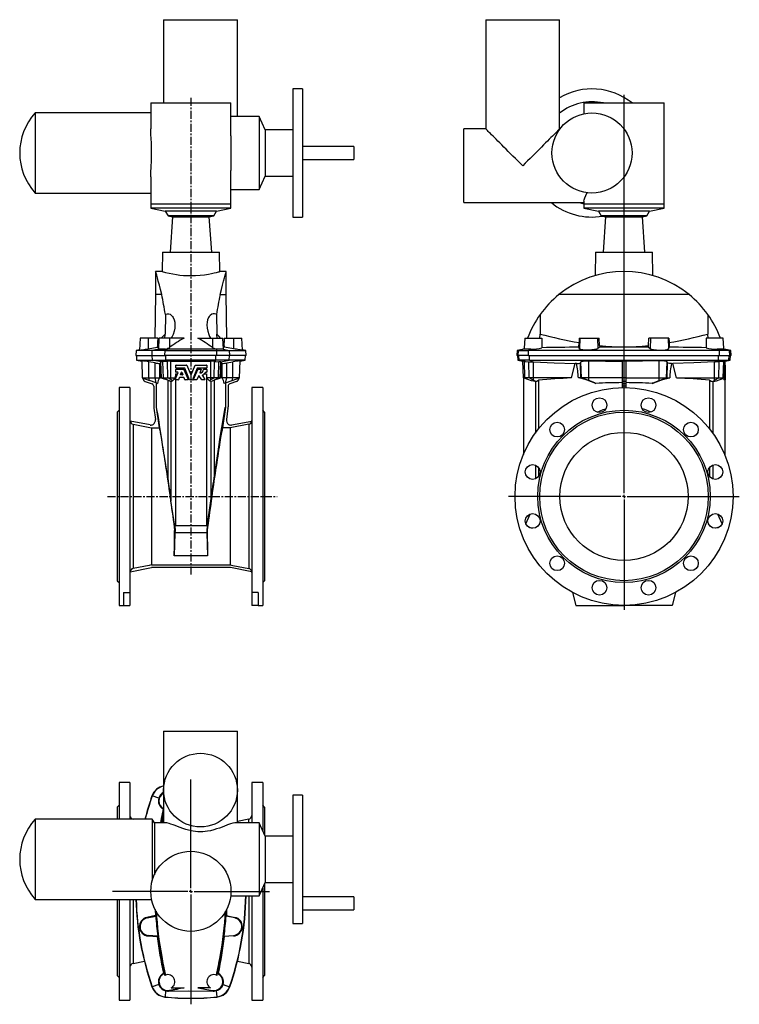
# Model space of a CAD drawing. Extents: x -12.7 to 31.5, y -10.8 to 49.7.
import ezdxf

# ---------------------------------------------------------------- set-up
doc = ezdxf.new("R2010")
doc.units = 0
doc.linetypes.add('CENTERX2', pattern=[0.8, 0.5, -0.1, 0.1, -0.1])
doc.layers.get('0').update_dxf_attribs({"linetype": 'CONTINUOUS'})
doc.layers.add('FORMAT', color=7, linetype='CONTINUOUS')

# ---------------------------------------------------------------- blocks, each defined once
blk = doc.blocks.new('SW_CENTERMARKSYMBOL_0')
at = {"layer": 'FORMAT', "color": 0}
for p, q in [((0, 0.197), (0, 24.669)), ((-0.197, 0), (-7.1, 0)), ((0, 0), (-0.098, 0)), ((0, 0), (0, 0.098)), ((0, 0), (0, -0.098)), ((0, 0), (0.098, 0)), ((0.197, 0), (7.079, 0)), ((0, -0.197), (0, -6.965))]:
    blk.add_line(p, q, dxfattribs=at)
blk = doc.blocks.new('SW_CENTERMARKSYMBOL_1')
at = {"layer": 'FORMAT', "color": 0}
for p, q in [((0, 0.197), (0, 6.878)), ((-0.197, 0), (-4.821, 0)), ((0, 0), (-0.098, 0)), ((0, 0), (0, 0.098)), ((0, 0), (0, -0.098)), ((0, 0), (0.098, 0)), ((0.197, 0), (4.821, 0)), ((0, -0.197), (0, -6.941))]:
    blk.add_line(p, q, dxfattribs=at)

msp = doc.modelspace()

# ---------------------------------------------------------------- linework, layer by layer
at = {"color": 7, "linetype": 'CONTINUOUS'}
for p, q in [((-3.863, 49.698), (-3.863, 44.58)), ((-3.863, 49.698), (0.665, 49.698)), ((0.665, 43.752), (0.665, 49.698)), ((15.92, 49.698), (15.92, 42.986)), ((15.92, 49.698), (20.447, 49.698)), ((20.447, 42.986), (20.447, 49.698)), ((4.661, 45.446), (4.07, 45.446)), ((4.07, 45.446), (4.07, 37.572)), ((4.661, 45.446), (4.661, 37.572)), ((-4.65, 44.58), (-4.65, 42.986)), ((-4.65, 44.58), (0.271, 44.58)), ((0.271, 42.57), (0.271, 44.58)), ((21.943, 44.58), (21.943, 43.92)), ((21.943, 44.58), (26.865, 44.58)), ((26.865, 38.36), (26.865, 44.58)), ((-4.65, 43.97), (-11.751, 43.97)), ((-11.751, 43.97), (-11.751, 39.049)), ((1.998, 43.752), (0.271, 43.752)), ((2.38, 42.929), (1.998, 43.752)), ((1.998, 43.752), (1.998, 39.267)), ((15.92, 42.986), (14.562, 42.986)), ((14.562, 38.458), (14.562, 42.986)), ((20.467, 42.986), (20.447, 42.986)), ((4.07, 42.929), (2.38, 42.929)), ((2.38, 42.929), (2.38, 40.09)), ((7.81, 41.903), (4.661, 41.903)), ((7.81, 41.903), (7.81, 41.116)), ((4.661, 41.116), (7.81, 41.116)), ((-4.65, 40.039), (-4.65, 38.36)), ((0.271, 38.36), (0.271, 40.439)), ((1.998, 39.267), (2.38, 40.09)), ((2.38, 40.09), (4.07, 40.09)), ((-11.751, 39.049), (-4.65, 39.049)), ((0.271, 39.267), (1.998, 39.267)), ((-4.65, 38.36), (-4.65, 38.123)), ((-4.65, 38.123), (-3.761, 37.934)), ((0.271, 38.123), (-4.65, 38.123)), ((-0.618, 37.934), (0.271, 38.123)), ((0.271, 38.123), (0.271, 38.36)), ((14.562, 38.458), (21.943, 38.458)), ((21.943, 38.538), (21.943, 38.36)), ((21.943, 38.36), (21.943, 38.123)), ((21.943, 38.123), (22.833, 37.934)), ((24.404, 38.123), (21.943, 38.123)), ((26.865, 38.123), (24.404, 38.123)), ((25.976, 37.934), (26.865, 38.123)), ((26.865, 38.123), (26.865, 38.36)), ((-3.761, 37.934), (-3.593, 37.643)), ((-0.618, 37.934), (-3.761, 37.934)), ((-3.593, 37.643), (-3.317, 37.584)), ((-0.786, 37.643), (-3.593, 37.643)), ((-3.317, 37.584), (-3.469, 35.407)), ((-3.317, 37.584), (-1.062, 37.584)), ((-1.062, 37.584), (-0.786, 37.643)), ((-0.91, 35.407), (-1.062, 37.584)), ((-0.786, 37.643), (-0.618, 37.934)), ((4.07, 37.572), (4.661, 37.572)), ((22.833, 37.934), (23.001, 37.643)), ((24.404, 37.934), (22.833, 37.934)), ((23.001, 37.643), (23.277, 37.584)), ((24.404, 37.643), (23.001, 37.643)), ((23.277, 37.584), (23.125, 35.407)), ((23.277, 37.584), (25.531, 37.584)), ((25.976, 37.934), (24.404, 37.934)), ((25.807, 37.643), (24.404, 37.643)), ((25.531, 37.584), (25.807, 37.643)), ((25.684, 35.407), (25.531, 37.584)), ((25.807, 37.643), (25.976, 37.934)), ((-3.937, 35.407), (-3.958, 34.226)), ((-3.937, 35.407), (-0.442, 35.407)), ((-0.421, 34.226), (-0.442, 35.407)), ((22.656, 35.407), (22.631, 33.974)), ((22.656, 35.407), (26.152, 35.407)), ((26.177, 33.973), (26.152, 35.407)), ((-3.955, 34.226), (-4.356, 34.226)), ((-4.356, 34.226), (-4.356, 32.808)), ((-0.023, 34.226), (-0.422, 34.226)), ((-0.023, 32.808), (-0.023, 34.226)), ((-4.356, 32.808), (-4.403, 30.131)), ((-3.984, 32.808), (-4.356, 32.808)), ((-0.395, 32.808), (-0.023, 32.808)), ((0.023, 30.131), (-0.023, 32.808)), ((28.399, 32.808), (20.409, 32.808)), ((-3.758, 31.589), (-3.777, 30.379)), ((-0.622, 31.589), (-0.602, 30.379)), ((19.259, 31.589), (19.251, 30.379)), ((29.549, 31.589), (29.557, 30.379)), ((-5.313, 30.131), (-5.351, 29.397)), ((-4.806, 30.131), (-5.313, 30.131)), ((-4.228, 30.131), (-4.806, 30.131)), ((-4.228, 30.131), (-4.231, 29.859)), ((-4.231, 29.859), (-4.161, 29.95)), ((-4.151, 30.131), (-4.186, 29.464)), ((-3.512, 30.131), (-4.151, 30.131)), ((-2.611, 30.131), (-3.512, 30.131)), ((-1.769, 30.131), (-0.867, 30.131)), ((-0.867, 30.131), (-0.228, 30.131)), ((-0.193, 29.464), (-0.228, 30.131)), ((-0.148, 29.859), (-0.219, 29.95)), ((-0.151, 30.131), (-0.148, 29.859)), ((-0.151, 30.131), (0.427, 30.131)), ((0.427, 30.131), (0.933, 30.131)), ((0.972, 29.397), (0.933, 30.131)), ((18.309, 30.131), (18.276, 29.508)), ((18.309, 30.131), (19.352, 30.131)), ((19.352, 30.131), (19.361, 29.544)), ((21.628, 29.573), (21.641, 29.859)), ((21.656, 30.131), (21.641, 29.859)), ((21.656, 30.131), (21.696, 30.131)), ((21.696, 30.131), (22.771, 30.131)), ((22.771, 30.131), (22.884, 30.131)), ((22.906, 29.678), (22.884, 30.131)), ((22.906, 29.678), (22.91, 29.582)), ((25.898, 29.582), (25.902, 29.678)), ((25.902, 29.678), (25.924, 30.131)), ((26.037, 30.131), (25.924, 30.131)), ((27.112, 30.131), (26.037, 30.131)), ((27.153, 30.131), (27.112, 30.131)), ((27.153, 30.131), (27.167, 29.859)), ((27.167, 29.859), (27.18, 29.573)), ((29.457, 30.131), (29.447, 29.544)), ((30.499, 30.131), (29.457, 30.131)), ((30.532, 29.508), (30.499, 30.131)), ((-5.559, 29.383), (-5.575, 29.068)), ((-5.575, 29.068), (-4.578, 29.068)), ((-5.35, 29.42), (-5.559, 29.383)), ((-4.563, 29.383), (-5.559, 29.383)), ((-5.537, 29.068), (-5.522, 28.77)), ((-4.809, 29.477), (-4.251, 29.573)), ((-4.578, 29.068), (-3.782, 29.068)), ((-3.78, 29.383), (-4.563, 29.383)), ((-4.251, 29.573), (-4.181, 29.567)), ((-0.597, 29.068), (-3.782, 29.068)), ((-3.78, 29.383), (-0.599, 29.383)), ((-3.743, 29.448), (-3.621, 29.447)), ((-3.621, 29.447), (-3.617, 29.508)), ((-3.621, 29.447), (-3.617, 29.445)), ((-3.617, 29.508), (-3.617, 29.445)), ((-0.762, 29.508), (-0.762, 29.445)), ((-0.759, 29.447), (-0.762, 29.508)), ((-0.759, 29.447), (-0.762, 29.445)), ((-0.636, 29.448), (-0.759, 29.447)), ((-0.599, 29.383), (0.183, 29.383)), ((0.199, 29.068), (-0.597, 29.068)), ((-0.128, 29.573), (-0.199, 29.567)), ((0.429, 29.477), (-0.128, 29.573)), ((0.183, 29.383), (1.18, 29.383)), ((1.196, 29.068), (0.199, 29.068)), ((1.18, 29.383), (0.97, 29.42)), ((1.142, 28.77), (1.158, 29.068)), ((1.196, 29.068), (1.18, 29.383)), ((17.846, 29.383), (17.829, 29.068)), ((17.91, 29.068), (17.829, 29.068)), ((18.262, 29.457), (17.846, 29.383)), ((17.846, 29.383), (17.926, 29.383)), ((17.869, 29.068), (17.884, 28.77)), ((18.538, 29.068), (17.91, 29.068)), ((17.926, 29.383), (18.543, 29.383)), ((18.273, 29.447), (18.26, 29.445)), ((18.273, 29.447), (18.276, 29.508)), ((18.289, 29.448), (18.273, 29.447)), ((18.538, 29.068), (30.271, 29.068)), ((30.265, 29.383), (18.543, 29.383)), ((21.662, 29.477), (21.628, 29.573)), ((22.91, 29.582), (22.804, 29.488)), ((25.898, 29.582), (26.004, 29.488)), ((27.146, 29.477), (27.18, 29.573)), ((30.882, 29.383), (30.265, 29.383)), ((30.271, 29.068), (30.898, 29.068)), ((30.519, 29.448), (30.535, 29.447)), ((30.535, 29.447), (30.532, 29.508)), ((30.535, 29.447), (30.548, 29.445)), ((30.962, 29.383), (30.546, 29.457)), ((30.882, 29.383), (30.962, 29.383)), ((30.979, 29.068), (30.898, 29.068)), ((30.924, 28.77), (30.94, 29.068)), ((30.979, 29.068), (30.962, 29.383)), ((-5.522, 28.77), (-5.209, 28.715)), ((-5.522, 28.77), (-4.545, 28.77)), ((-5.21, 28.739), (-5.173, 27.69)), ((-4.393, 28.609), (-4.771, 28.674)), ((-4.545, 28.77), (-3.724, 28.77)), ((-4.102, 28.566), (-4.09, 28.566)), ((-4.053, 27.69), (-4.09, 28.566)), ((-4.021, 28.673), (-4.026, 28.67)), ((-3.687, 28.703), (-3.904, 28.68)), ((-0.655, 28.77), (-3.724, 28.77)), ((-3.634, 28.712), (-3.687, 28.703)), ((-3.109, 28.3), (-3.109, 28.47)), ((-3.1, 28.479), (-2.454, 28.479)), ((-2.445, 28.474), (-2.198, 27.878)), ((-2.181, 27.878), (-1.934, 28.474)), ((-1.925, 28.479), (-1.229, 28.479)), ((-1.219, 28.47), (-1.219, 28.3)), ((-0.746, 28.712), (-0.692, 28.703)), ((-0.692, 28.703), (-0.476, 28.68)), ((0.166, 28.77), (-0.655, 28.77)), ((-0.358, 28.673), (-0.353, 28.67)), ((-0.326, 27.69), (-0.29, 28.566)), ((-0.277, 28.566), (-0.29, 28.566)), ((0.014, 28.609), (0.391, 28.674)), ((1.142, 28.77), (0.166, 28.77)), ((0.794, 27.69), (0.83, 28.739)), ((0.83, 28.715), (1.142, 28.77)), ((17.884, 28.77), (18.196, 28.715)), ((17.884, 28.77), (17.959, 28.77)), ((18.606, 28.77), (17.959, 28.77)), ((18.232, 27.69), (18.196, 28.724)), ((18.285, 28.712), (18.339, 28.703)), ((18.339, 28.703), (18.556, 28.68)), ((18.606, 28.77), (30.202, 28.77)), ((18.788, 28.673), (18.842, 28.67)), ((21.176, 27.69), (21.408, 28.566)), ((21.493, 28.566), (21.408, 28.566)), ((21.731, 28.609), (21.762, 28.674)), ((22.252, 28.739), (24.286, 28.705)), ((24.286, 28.71), (24.286, 27.692)), ((26.556, 28.739), (24.522, 28.705)), ((24.522, 28.71), (24.522, 27.692)), ((27.077, 28.609), (27.046, 28.674)), ((27.316, 28.566), (27.4, 28.566)), ((27.632, 27.69), (27.4, 28.566)), ((30.021, 28.673), (29.966, 28.67)), ((30.202, 28.77), (30.849, 28.77)), ((30.47, 28.703), (30.252, 28.68)), ((30.524, 28.712), (30.47, 28.703)), ((30.576, 27.69), (30.613, 28.724)), ((30.644, 28.479), (30.604, 28.479)), ((30.613, 28.715), (30.924, 28.77)), ((30.644, 28.47), (30.644, 28.479)), ((30.644, 28.3), (30.644, 28.47)), ((30.924, 28.77), (30.849, 28.77)), ((-3.159, 27.585), (-2.98, 28.019)), ((-3.144, 27.941), (-3.148, 27.69)), ((-3.144, 27.941), (-3.012, 27.941)), ((-3.144, 27.941), (-3.144, 27.621)), ((-3.109, 28.041), (-3.109, 28.211)), ((-2.58, 28.29), (-3.1, 28.29)), ((-3.1, 28.221), (-2.627, 28.221)), ((-2.989, 28.032), (-3.1, 28.032)), ((-2.828, 27.892), (-2.767, 28.039)), ((-2.698, 27.879), (-2.819, 27.879)), ((-2.808, 27.941), (-2.709, 27.941)), ((-2.75, 28.039), (-2.689, 27.892)), ((-2.618, 28.215), (-2.357, 27.585)), ((-2.279, 27.578), (-2.571, 28.285)), ((-2.505, 27.941), (-2.429, 27.941)), ((-2.225, 27.941), (-2.155, 27.941)), ((-1.808, 28.285), (-2.1, 27.578)), ((-2.022, 27.585), (-1.761, 28.215)), ((-1.95, 27.941), (-1.875, 27.941)), ((-1.712, 27.841), (-1.82, 27.578)), ((-1.229, 28.29), (-1.799, 28.29)), ((-1.753, 28.221), (-1.568, 28.221)), ((-1.526, 27.577), (-1.695, 27.842)), ((-1.56, 28.208), (-1.642, 28.008)), ((-1.487, 27.839), (-1.326, 27.587)), ((-1.408, 28.221), (-1.229, 28.221)), ((-1.353, 27.941), (-1.235, 27.941)), ((-1.229, 28.032), (-1.283, 28.032)), ((-1.235, 27.941), (-1.232, 27.69)), ((-1.235, 27.941), (-1.235, 18.604)), ((-1.219, 28.211), (-1.219, 28.041)), ((18.223, 27.941), (18.223, 22.974)), ((30.585, 27.941), (30.585, 27.621)), ((30.644, 28.032), (30.588, 28.032)), ((30.644, 28.221), (30.595, 28.221)), ((30.644, 28.29), (30.597, 28.29)), ((30.644, 28.29), (30.644, 28.3)), ((30.644, 28.285), (30.644, 28.29)), ((30.644, 28.221), (30.644, 28.285)), ((30.644, 28.211), (30.644, 28.221)), ((30.644, 28.041), (30.644, 28.211)), ((30.644, 28.032), (30.644, 28.041)), ((30.644, 28.019), (30.644, 28.032)), ((30.644, 27.585), (30.644, 28.019)), ((-5.173, 27.69), (-4.729, 27.529)), ((-5.173, 27.69), (-4.768, 27.69)), ((-4.99, 27.478), (-4.577, 27.327)), ((-4.768, 27.69), (-4.39, 27.69)), ((-4.317, 27.382), (-4.729, 27.529)), ((-4.39, 27.69), (-4.118, 27.69)), ((-4.317, 27.382), (-4.24, 27.355)), ((-4.315, 27.382), (-4.315, 25.886)), ((-4.053, 27.69), (-3.992, 27.69)), ((-3.992, 27.69), (-3.879, 27.69)), ((-3.879, 27.69), (-3.608, 27.69)), ((-3.612, 27.549), (-3.612, 21.529)), ((-3.608, 27.69), (-3.42, 27.69)), ((-3.405, 27.476), (-3.607, 27.55)), ((-3.42, 27.69), (-3.148, 27.69)), ((-3.327, 27.511), (-3.42, 27.593)), ((-3.413, 27.479), (-3.405, 27.476)), ((-3.405, 27.476), (-3.327, 27.511)), ((-3.327, 27.511), (-3.148, 27.69)), ((-2.967, 27.572), (-3.151, 27.572)), ((-3.144, 27.572), (-3.144, 18.604)), ((-2.908, 27.699), (-2.958, 27.578)), ((-2.618, 27.705), (-2.899, 27.705)), ((-2.559, 27.578), (-2.609, 27.699)), ((-2.366, 27.572), (-2.55, 27.572)), ((-2.109, 27.572), (-2.27, 27.572)), ((-1.829, 27.572), (-2.013, 27.572)), ((-1.334, 27.572), (-1.518, 27.572)), ((-0.96, 27.69), (-1.232, 27.69)), ((-1.053, 27.511), (-1.232, 27.69)), ((-1.053, 27.511), (-0.96, 27.593)), ((-0.974, 27.476), (-1.053, 27.511)), ((-0.974, 27.476), (-0.772, 27.55)), ((-0.966, 27.479), (-0.974, 27.476)), ((-0.771, 27.69), (-0.96, 27.69)), ((-0.5, 27.69), (-0.771, 27.69)), ((-0.767, 27.549), (-0.767, 21.529)), ((-0.387, 27.69), (-0.5, 27.69)), ((-0.326, 27.69), (-0.387, 27.69)), ((0.011, 27.69), (-0.262, 27.69)), ((-0.063, 27.382), (-0.139, 27.355)), ((-0.064, 27.382), (-0.064, 25.886)), ((-0.063, 27.382), (0.35, 27.529)), ((0.388, 27.69), (0.011, 27.69)), ((0.611, 27.478), (0.197, 27.327)), ((0.35, 27.529), (0.794, 27.69)), ((0.794, 27.69), (0.388, 27.69)), ((18.31, 27.69), (18.232, 27.69)), ((18.499, 27.593), (18.232, 27.69)), ((18.581, 27.69), (18.31, 27.69)), ((18.723, 27.511), (18.499, 27.593)), ((18.843, 27.69), (18.581, 27.69)), ((18.94, 27.476), (18.723, 27.511)), ((21.176, 27.69), (18.843, 27.69)), ((18.94, 27.476), (18.853, 27.55)), ((18.961, 27.479), (18.94, 27.476)), ((19.153, 27.549), (19.153, 24.556)), ((21.763, 27.69), (21.6, 27.69)), ((21.796, 27.69), (21.763, 27.69)), ((22.251, 27.69), (21.796, 27.69)), ((22.606, 27.382), (22.239, 27.529)), ((24.286, 27.69), (22.251, 27.69)), ((22.606, 27.382), (22.673, 27.355)), ((24.286, 27.692), (24.286, 27.478)), ((24.286, 27.478), (24.286, 27.327)), ((24.286, 27.327), (24.286, 27.179)), ((24.522, 27.692), (24.522, 27.478)), ((24.522, 27.69), (26.557, 27.69)), ((24.522, 27.478), (24.522, 27.327)), ((24.522, 27.327), (24.522, 27.179)), ((26.202, 27.382), (26.136, 27.355)), ((26.202, 27.382), (26.569, 27.529)), ((26.557, 27.69), (27.012, 27.69)), ((27.012, 27.69), (27.045, 27.69)), ((27.045, 27.69), (27.209, 27.69)), ((27.632, 27.69), (29.965, 27.69)), ((29.655, 27.549), (29.655, 24.556)), ((29.848, 27.479), (29.869, 27.476)), ((29.869, 27.476), (29.955, 27.55)), ((29.869, 27.476), (30.085, 27.511)), ((29.965, 27.69), (30.228, 27.69)), ((30.085, 27.511), (30.31, 27.593)), ((30.228, 27.69), (30.498, 27.69)), ((30.31, 27.593), (30.576, 27.69)), ((30.498, 27.69), (30.576, 27.69)), ((30.544, 27.585), (30.585, 27.621)), ((30.644, 27.572), (30.568, 27.572)), ((30.585, 27.572), (30.585, 22.974)), ((30.644, 27.572), (30.644, 27.585)), ((-5.93, 27.1), (-6.599, 27.1)), ((-6.599, 27.1), (-6.599, 13.714)), ((-5.93, 27.1), (-5.93, 14.51)), ((-4.473, 27.179), (-4.473, 25.902)), ((0.094, 27.179), (0.094, 25.902)), ((2.22, 27.1), (1.551, 27.1)), ((1.551, 27.1), (1.551, 14.51)), ((2.22, 27.1), (2.22, 13.714)), ((24.286, 27.179), (24.286, 27.099)), ((24.522, 27.179), (24.522, 27.099)), ((-6.599, 25.702), (-6.717, 25.584)), ((-6.717, 25.584), (-6.717, 15.23)), ((-4.468, 25.824), (-4.371, 25.136)), ((-4.315, 25.886), (-4.137, 24.618)), ((-0.064, 25.886), (-0.242, 24.618)), ((0.088, 25.824), (-0.008, 25.136)), ((2.338, 25.584), (2.22, 25.702)), ((2.338, 25.584), (2.338, 15.23)), ((-4.683, 24.796), (-5.927, 25.038)), ((-5.739, 24.839), (-4.602, 24.618)), ((1.359, 24.839), (0.223, 24.618)), ((0.303, 24.796), (1.548, 25.038)), ((-4.602, 24.618), (-4.602, 16.196)), ((-4.602, 24.618), (-4.137, 24.618)), ((0.223, 24.618), (-0.242, 24.618)), ((0.223, 24.618), (0.223, 16.196)), ((19.153, 22.187), (19.153, 21.633)), ((29.655, 22.187), (29.655, 21.633)), ((-3.183, 18.576), (-3.413, 20.133)), ((-1.196, 18.576), (-0.966, 20.133)), ((18.384, 18.713), (18.634, 19.327)), ((30.424, 18.713), (30.175, 19.327)), ((-3.173, 18.165), (-3.216, 16.759)), ((-3.163, 18.316), (-3.189, 18.315)), ((-3.183, 18.576), (-3.144, 18.604)), ((-3.183, 18.576), (-3.163, 18.316)), ((-3.163, 18.316), (-3.173, 18.165)), ((-1.206, 18.165), (-3.173, 18.165)), ((-1.235, 18.604), (-3.144, 18.604)), ((-1.196, 18.576), (-1.235, 18.604)), ((-1.196, 18.576), (-1.216, 18.316)), ((-1.216, 18.316), (-1.206, 18.165)), ((-1.216, 18.316), (-1.19, 18.315)), ((-1.206, 18.165), (-1.163, 16.759)), ((18.57, 18.511), (18.793, 18.451)), ((30.238, 18.511), (30.015, 18.451)), ((-5.927, 15.776), (-4.617, 16.031)), ((-4.602, 16.196), (0.223, 16.196)), ((0.178, 16.037), (-4.557, 16.037)), ((1.548, 15.776), (0.238, 16.031)), ((-6.717, 15.23), (-6.599, 15.112)), ((2.22, 15.112), (2.338, 15.23)), ((-6.323, 14.51), (-5.93, 14.51)), ((-6.323, 14.51), (-6.323, 13.714)), ((-5.93, 14.51), (-5.93, 13.714)), ((1.944, 14.51), (1.551, 14.51)), ((1.551, 14.51), (1.551, 13.714)), ((1.944, 14.51), (1.944, 13.714)), ((21.238, 14.51), (21.451, 13.714)), ((27.57, 14.51), (27.357, 13.714)), ((-6.599, 13.714), (-6.323, 13.714)), ((-6.323, 13.714), (-5.93, 13.714)), ((1.944, 13.714), (1.551, 13.714)), ((1.944, 13.714), (2.22, 13.714)), ((21.451, 13.714), (24.404, 13.714)), ((27.357, 13.714), (24.404, 13.714)), ((-3.863, 5.985), (-3.863, 2.363)), ((-3.863, 5.985), (-1.599, 5.985)), ((-1.599, 5.985), (0.665, 5.985)), ((0.665, 0.353), (0.665, 5.985)), ((-5.93, 2.836), (-6.599, 2.836)), ((-6.599, 2.836), (-6.599, 0.572)), ((-5.93, 2.836), (-5.93, 0.572)), ((2.22, 2.836), (1.551, 2.836)), ((1.551, 2.836), (1.551, 0.353)), ((2.22, 2.836), (2.22, -0.124)), ((-3.863, 2.363), (-3.863, 0.353)), ((4.661, 2.048), (4.07, 2.048)), ((4.07, 2.048), (4.07, -5.826)), ((4.661, 2.048), (4.661, -5.826)), ((-6.599, 1.438), (-6.717, 1.32)), ((-6.717, 1.32), (-6.717, 0.572)), ((2.338, 1.32), (2.22, 1.438)), ((2.338, 1.32), (2.338, -0.378)), ((-3.863, 1.188), (-3.876, 1.186)), ((-4.558, 0.572), (-11.751, 0.572)), ((-11.751, 0.572), (-11.751, -4.35)), ((-5.716, 0.572), (-5.739, 0.576)), ((-4.433, 0.353), (-4.558, 0.572)), ((-4.558, 0.572), (-4.558, -3.188)), ((-3.716, 0.353), (-4.433, 0.353)), ((-4.433, 0.353), (-4.433, -2.847)), ((1.998, 0.353), (0.521, 0.353)), ((0.665, 0.454), (0.69, 0.353)), ((0.673, 0.353), (0.665, 0.386)), ((1.359, 0.576), (0.668, 0.442)), ((2.38, -0.469), (1.998, 0.353)), ((1.998, 0.353), (1.998, -4.131)), ((4.07, -0.469), (2.38, -0.469)), ((2.38, -0.469), (2.38, -3.308)), ((1.998, -4.131), (2.38, -3.308)), ((2.338, -3.399), (2.338, -9.035)), ((2.38, -3.308), (4.07, -3.308)), ((0.256, -4.131), (1.998, -4.131)), ((1.551, -4.131), (1.551, -10.55)), ((2.22, -3.654), (2.22, -10.55)), ((7.81, -4.198), (4.661, -4.198)), ((7.81, -4.198), (7.81, -4.986)), ((-11.751, -4.35), (-4.601, -4.35)), ((-6.717, -4.35), (-6.717, -9.035)), ((-6.599, -4.35), (-6.599, -10.55)), ((-5.93, -4.35), (-5.93, -10.55)), ((-4.366, -5.352), (-4.889, -5.458)), ((-4.882, -5.491), (-4.349, -5.377)), ((-4.384, -4.965), (-4.366, -5.352)), ((-4.379, -4.973), (-4.359, -5.355)), ((-4.359, -5.355), (-4.349, -5.377)), ((-0.02, -5.355), (-0.03, -5.377)), ((0.502, -5.491), (-0.03, -5.377)), ((0, -4.971), (-0.02, -5.355)), ((0.005, -4.963), (-0.013, -5.352)), ((-0.013, -5.352), (0.509, -5.458)), ((4.661, -4.986), (7.81, -4.986)), ((4.07, -5.826), (4.661, -5.826)), ((-4.809, -6.6), (-4.251, -6.634)), ((-4.228, -6.606), (-4.806, -6.566)), ((-4.228, -6.606), (-4.231, -6.62)), ((-0.151, -6.606), (0.427, -6.566)), ((-0.151, -6.606), (-0.148, -6.62)), ((0.429, -6.6), (-0.128, -6.634)), ((-5.739, -8.291), (-5.047, -8.156)), ((0.668, -8.156), (1.359, -8.291)), ((-6.717, -9.035), (-6.599, -9.153)), ((-3.825, -8.91), (-3.876, -8.901)), ((-3.758, -9.003), (-3.777, -9.01)), ((-0.622, -9.003), (-0.602, -9.01)), ((-0.554, -8.91), (-0.503, -8.901)), ((2.22, -9.153), (2.338, -9.035)), ((-3.743, -9.972), (-3.621, -9.988)), ((-3.621, -9.988), (-3.617, -9.985)), ((-3.621, -9.988), (-3.617, -10.002)), ((-3.617, -9.985), (-3.617, -10.002)), ((-2.611, -9.785), (-3.512, -9.944)), ((-3.394, -9.785), (-2.611, -9.785)), ((-0.986, -9.785), (-1.769, -9.785)), ((-1.769, -9.785), (-0.867, -9.944)), ((-0.762, -9.985), (-0.762, -10.002)), ((-0.759, -9.988), (-0.762, -9.985)), ((-0.759, -9.988), (-0.762, -10.002)), ((-0.636, -9.972), (-0.759, -9.988)), ((-6.599, -10.55), (-5.93, -10.55)), ((1.551, -10.55), (2.22, -10.55))]:
    msp.add_line(p, q, dxfattribs=at)
at = {"color": 8, "linetype": 'CONTINUOUS'}
for p, q in [((0.271, 38.36), (-4.65, 38.36)), ((24.404, 38.36), (21.943, 38.36)), ((26.865, 38.36), (24.404, 38.36)), ((-4.806, 30.131), (-4.809, 29.477)), ((-3.512, 30.131), (-3.507, 29.548)), ((-0.867, 30.131), (-0.872, 29.548)), ((0.427, 30.131), (0.429, 29.477)), ((21.696, 30.131), (21.662, 29.477)), ((22.771, 30.131), (22.804, 29.488)), ((26.037, 30.131), (26.004, 29.488)), ((27.112, 30.131), (27.146, 29.477)), ((-4.578, 29.068), (-4.563, 29.383)), ((-4.161, 29.458), (-4.563, 29.383)), ((-4.545, 28.77), (-4.56, 29.068)), ((-3.782, 29.068), (-3.78, 29.383)), ((-3.743, 29.448), (-3.78, 29.383)), ((-3.724, 28.77), (-3.726, 29.068)), ((-0.655, 28.77), (-0.653, 29.068)), ((-0.636, 29.448), (-0.599, 29.383)), ((-0.597, 29.068), (-0.599, 29.383)), ((-0.218, 29.458), (0.183, 29.383)), ((0.166, 28.77), (0.181, 29.068)), ((0.199, 29.068), (0.183, 29.383)), ((17.91, 29.068), (17.926, 29.383)), ((18.289, 29.448), (17.926, 29.383)), ((17.959, 28.77), (17.944, 29.068)), ((18.538, 29.068), (18.543, 29.383)), ((18.684, 29.458), (18.543, 29.383)), ((18.606, 28.77), (18.601, 29.068)), ((30.124, 29.458), (30.265, 29.383)), ((30.202, 28.77), (30.207, 29.068)), ((30.271, 29.068), (30.265, 29.383)), ((30.519, 29.448), (30.882, 29.383)), ((30.849, 28.77), (30.864, 29.068)), ((30.898, 29.068), (30.882, 29.383)), ((-4.768, 27.69), (-4.771, 28.674)), ((-4.021, 28.673), (-4.545, 28.77)), ((-4.39, 27.69), (-4.393, 28.609)), ((-3.992, 27.69), (-4.026, 28.67)), ((-3.879, 27.69), (-3.904, 28.68)), ((-3.687, 28.703), (-3.724, 28.77)), ((-3.608, 27.69), (-3.634, 28.712)), ((-3.42, 27.69), (-3.42, 28.724)), ((-0.96, 27.69), (-0.96, 28.724)), ((-0.771, 27.69), (-0.746, 28.712)), ((-0.692, 28.703), (-0.655, 28.77)), ((-0.5, 27.69), (-0.476, 28.68)), ((-0.387, 27.69), (-0.353, 28.67)), ((-0.358, 28.673), (0.166, 28.77)), ((0.011, 27.69), (0.014, 28.609)), ((0.388, 27.69), (0.391, 28.674)), ((18.339, 28.703), (17.959, 28.77)), ((18.31, 27.69), (18.285, 28.712)), ((18.581, 27.69), (18.556, 28.68)), ((18.788, 28.673), (18.606, 28.77)), ((18.843, 27.69), (18.842, 28.67)), ((21.763, 27.69), (21.731, 28.609)), ((21.796, 27.69), (21.762, 28.674)), ((22.251, 27.69), (22.252, 28.739)), ((26.557, 27.69), (26.556, 28.739)), ((27.012, 27.69), (27.046, 28.674)), ((27.045, 27.69), (27.077, 28.609)), ((29.965, 27.69), (29.966, 28.67)), ((30.021, 28.673), (30.202, 28.77)), ((30.228, 27.69), (30.252, 28.68)), ((30.47, 28.703), (30.849, 28.77)), ((30.498, 27.69), (30.524, 28.712)), ((30.644, 28.47), (30.604, 28.47)), ((30.644, 28.019), (30.588, 28.019)), ((30.644, 28.041), (30.589, 28.041)), ((30.644, 28.211), (30.595, 28.211)), ((30.644, 28.285), (30.597, 28.285)), ((30.644, 28.3), (30.598, 28.3)), ((-4.729, 27.529), (-4.768, 27.69)), ((-4.317, 27.382), (-4.39, 27.69)), ((-3.607, 27.55), (-3.992, 27.69)), ((-3.607, 27.55), (-3.879, 27.69)), ((-3.42, 27.593), (-3.608, 27.69)), ((-3.42, 27.593), (-3.42, 27.69)), ((-3.413, 27.479), (-3.413, 20.133)), ((-0.966, 27.479), (-0.966, 20.133)), ((-0.96, 27.593), (-0.96, 27.69)), ((-0.96, 27.593), (-0.771, 27.69)), ((-0.772, 27.55), (-0.5, 27.69)), ((-0.772, 27.55), (-0.387, 27.69)), ((-0.063, 27.382), (0.011, 27.69)), ((0.35, 27.529), (0.388, 27.69)), ((18.499, 27.593), (18.31, 27.69)), ((18.853, 27.55), (18.581, 27.69)), ((18.853, 27.55), (18.843, 27.69)), ((18.961, 27.479), (18.961, 24.301)), ((22.606, 27.382), (21.763, 27.69)), ((22.239, 27.529), (21.796, 27.69)), ((22.239, 27.529), (22.251, 27.69)), ((24.522, 27.692), (24.286, 27.692)), ((24.522, 27.478), (24.286, 27.478)), ((24.522, 27.327), (24.286, 27.327)), ((26.202, 27.382), (27.045, 27.69)), ((26.569, 27.529), (26.557, 27.69)), ((26.569, 27.529), (27.012, 27.69)), ((29.848, 27.479), (29.848, 24.301)), ((29.955, 27.55), (29.965, 27.69)), ((29.955, 27.55), (30.228, 27.69)), ((30.31, 27.593), (30.498, 27.69)), ((30.644, 27.585), (30.544, 27.585)), ((24.522, 27.179), (24.286, 27.179)), ((-5.739, 24.839), (-5.739, 15.975)), ((1.359, 24.839), (1.359, 15.975)), ((18.961, 22.331), (18.961, 21.489)), ((29.848, 22.331), (29.848, 21.489)), ((-1.163, 16.759), (-3.216, 16.759)), ((-4.578, 2.009), (-4.563, 2.004)), ((-4.161, 1.863), (-4.563, 2.004)), ((-5.739, 0.572), (-5.739, 0.576)), ((1.359, 0.353), (1.359, 0.576)), ((1.359, -4.131), (1.359, -8.291)), ((-5.739, -4.35), (-5.739, -8.291)), ((-4.882, -5.491), (-4.889, -5.458)), ((0.502, -5.491), (0.509, -5.458)), ((-4.806, -6.566), (-4.809, -6.6)), ((0.427, -6.566), (0.429, -6.6)), ((-4.161, -9.578), (-4.563, -9.718)), ((-0.218, -9.578), (0.183, -9.718)), ((-4.578, -9.724), (-4.563, -9.718)), ((-3.743, -9.972), (-3.78, -10.335)), ((-3.512, -9.944), (-3.507, -9.975)), ((-0.867, -9.944), (-0.872, -9.975)), ((-0.636, -9.972), (-0.599, -10.335)), ((0.199, -9.724), (0.183, -9.718)), ((-3.782, -10.352), (-3.78, -10.335)), ((-0.597, -10.352), (-0.599, -10.335))]:
    msp.add_line(p, q, dxfattribs=at)
at = {"color": 7, "linetype": 'CONTINUOUS'}
for points in [[(-4.649, 40.039), (-4.65, 40.088), (-4.646, 40.241), (-4.64, 40.4), (-4.631, 40.569), (-4.622, 40.744), (-4.613, 40.939), (-4.606, 41.138), (-4.602, 41.345), (-4.601, 41.554), (-4.603, 41.756), (-4.609, 41.956), (-4.617, 42.159), (-4.626, 42.357), (-4.642, 42.68), (-4.648, 42.836), (-4.65, 42.986)], [(18.184, 40.722), (18.032, 40.873), (17.882, 41.024), (17.733, 41.173), (17.586, 41.32), (17.441, 41.464), (17.3, 41.606), (17.163, 41.743), (17.03, 41.876), (16.902, 42.003), (16.781, 42.125), (16.665, 42.24), (16.556, 42.349), (16.455, 42.451), (16.361, 42.544), (16.276, 42.63), (16.198, 42.707), (16.13, 42.775), (16.071, 42.834), (16.022, 42.884), (15.982, 42.924), (15.951, 42.954), (15.931, 42.974), (15.921, 42.984), (15.92, 42.986)], [(20.447, 42.986), (20.446, 42.984), (20.436, 42.974), (20.416, 42.954), (20.386, 42.924), (20.346, 42.884), (20.296, 42.834), (20.237, 42.775), (20.169, 42.707), (20.092, 42.63), (20.006, 42.544), (19.912, 42.451), (19.811, 42.349), (19.702, 42.24), (19.587, 42.125), (19.465, 42.003), (19.337, 41.876), (19.205, 41.743), (19.067, 41.606), (18.926, 41.464), (18.782, 41.32), (18.635, 41.173), (18.485, 41.024), (18.335, 40.873), (18.184, 40.722)], [(21.945, 38.538), (21.958, 38.625), (21.999, 38.749), (22.063, 38.904), (22.138, 39.072)], [(-3.984, 32.808), (-4.058, 33.118), (-4.127, 33.394), (-4.191, 33.638), (-4.247, 33.843), (-4.291, 34.001), (-4.325, 34.118), (-4.347, 34.194), (-4.356, 34.225), (-4.355, 34.224)], [(-2.19, 33.973), (-1.904, 33.98), (-1.619, 34), (-1.358, 34.03), (-1.112, 34.068), (-0.926, 34.103), (-0.762, 34.139), (-0.615, 34.174), (-0.502, 34.204), (-0.463, 34.214), (-0.436, 34.222), (-0.421, 34.226), (-0.422, 34.226)], [(-0.395, 32.808), (-0.321, 33.118), (-0.252, 33.394), (-0.188, 33.638), (-0.132, 33.843), (-0.088, 34.001), (-0.055, 34.118), (-0.033, 34.194), (-0.024, 34.225), (-0.024, 34.224)], [(-3.758, 31.589), (-3.731, 31.601), (-3.643, 31.624), (-3.55, 31.621), (-3.47, 31.596), (-3.373, 31.531), (-3.315, 31.466), (-3.27, 31.395), (-3.215, 31.261), (-3.185, 31.12), (-3.174, 30.947), (-3.186, 30.752), (-3.222, 30.554), (-3.281, 30.36), (-3.33, 30.243), (-3.394, 30.131)], [(-0.622, 31.589), (-0.648, 31.601), (-0.736, 31.624), (-0.829, 31.621), (-0.909, 31.596), (-1.006, 31.531), (-1.064, 31.466), (-1.11, 31.395), (-1.164, 31.261), (-1.194, 31.12), (-1.205, 30.947), (-1.193, 30.752), (-1.158, 30.554), (-1.098, 30.36), (-1.049, 30.243), (-0.986, 30.131)], [(-4.009, 30.131), (-3.916, 30.235), (-3.777, 30.379)], [(-3.8, 30.131), (-3.779, 30.364), (-3.777, 30.379)], [(-0.579, 30.131), (-0.6, 30.364), (-0.602, 30.379)], [(-0.371, 30.131), (-0.464, 30.235), (-0.602, 30.379)], [(19.24, 30.131), (19.25, 30.364), (19.251, 30.379)], [(29.568, 30.131), (29.558, 30.364), (29.557, 30.379)], [(-5.35, 29.397), (-5.351, 29.396), (-5.341, 29.396), (-5.315, 29.398), (-5.275, 29.403), (-5.221, 29.411), (-5.154, 29.42), (-5.077, 29.432), (-4.991, 29.446), (-4.901, 29.461), (-4.809, 29.477)], [(-4.184, 29.464), (-4.186, 29.462), (-4.161, 29.458)], [(-0.762, 29.445), (-2.349, 29.457), (-3.617, 29.445)], [(-0.195, 29.464), (-0.194, 29.462), (-0.218, 29.458)], [(0.971, 29.397), (0.972, 29.396), (0.962, 29.396), (0.936, 29.398), (0.896, 29.403), (0.841, 29.411), (0.775, 29.42), (0.697, 29.432), (0.612, 29.446), (0.522, 29.461), (0.429, 29.477)], [(22.804, 29.488), (22.77, 29.469), (22.724, 29.452), (22.664, 29.438), (22.592, 29.425), (22.509, 29.414), (22.419, 29.405), (22.323, 29.399), (22.227, 29.396), (22.131, 29.396), (22.038, 29.398), (21.951, 29.403), (21.873, 29.411), (21.804, 29.42), (21.747, 29.432), (21.703, 29.446), (21.675, 29.461), (21.662, 29.477)], [(26.004, 29.488), (26.038, 29.469), (26.084, 29.452), (26.144, 29.438), (26.217, 29.425), (26.3, 29.414), (26.39, 29.405), (26.485, 29.399), (26.581, 29.396), (26.677, 29.396), (26.77, 29.398), (26.857, 29.403), (26.936, 29.411), (27.004, 29.42), (27.062, 29.432), (27.105, 29.446), (27.133, 29.461), (27.146, 29.477)], [(-4.026, 28.67), (-4.057, 28.61), (-4.09, 28.566)], [(-3.42, 28.724), (-2.371, 28.716), (-0.96, 28.724)], [(-0.353, 28.67), (-0.322, 28.61), (-0.29, 28.566)], [(18.556, 28.68), (18.638, 28.677), (18.769, 28.673), (18.788, 28.673)], [(18.842, 28.67), (20.125, 28.61), (21.408, 28.566)], [(21.493, 28.566), (21.517, 28.566), (21.612, 28.573), (21.684, 28.585), (21.725, 28.602), (21.731, 28.609)], [(21.762, 28.674), (21.801, 28.7), (21.84, 28.711), (21.891, 28.721), (21.951, 28.729), (22.02, 28.735), (22.094, 28.738), (22.173, 28.74), (22.252, 28.739)], [(24.522, 28.71), (24.404, 28.71), (24.286, 28.71)], [(27.046, 28.674), (27.007, 28.7), (26.968, 28.711), (26.917, 28.721), (26.857, 28.729), (26.788, 28.735), (26.714, 28.738), (26.636, 28.74), (26.556, 28.739)], [(27.316, 28.566), (27.291, 28.566), (27.196, 28.573), (27.125, 28.585), (27.083, 28.602), (27.077, 28.609)], [(29.966, 28.67), (28.683, 28.61), (27.4, 28.566)], [(30.252, 28.68), (30.17, 28.677), (30.039, 28.673), (30.021, 28.673)], [(22.673, 27.355), (22.142, 27.54), (21.873, 27.627), (21.6, 27.69)], [(26.136, 27.355), (26.667, 27.54), (26.935, 27.627), (27.209, 27.69)], [(30.568, 27.572), (30.563, 27.572), (30.559, 27.573), (30.555, 27.574), (30.551, 27.575), (30.548, 27.576), (30.545, 27.577), (30.543, 27.579), (30.542, 27.58), (30.542, 27.582), (30.543, 27.584), (30.544, 27.585)], [(-3.612, 21.529), (-3.756, 22.482), (-3.884, 23.319), (-3.995, 24.04), (-4.09, 24.643), (-4.168, 25.129), (-4.23, 25.496), (-4.275, 25.745), (-4.304, 25.875), (-4.315, 25.886)], [(-0.767, 21.529), (-0.623, 22.482), (-0.495, 23.319), (-0.384, 24.04), (-0.289, 24.643), (-0.211, 25.129), (-0.149, 25.496), (-0.104, 25.745), (-0.076, 25.875), (-0.064, 25.886)], [(22.746, 25.591), (23.132, 25.745), (23.295, 25.793)], [(26.062, 25.591), (25.676, 25.745), (25.513, 25.793)], [(-4.137, 24.618), (-4.131, 24.604), (-4.123, 24.577), (-4.113, 24.536), (-4.101, 24.481), (-4.087, 24.413), (-4.072, 24.332), (-4.055, 24.238), (-4.036, 24.131), (-4.016, 24.012), (-3.994, 23.881), (-3.97, 23.739), (-3.945, 23.586), (-3.919, 23.423), (-3.892, 23.249), (-3.864, 23.067), (-3.834, 22.875), (-3.804, 22.676), (-3.772, 22.469), (-3.74, 22.255), (-3.708, 22.035), (-3.675, 21.81), (-3.641, 21.58), (-3.607, 21.347), (-3.573, 21.11), (-3.539, 20.871), (-3.505, 20.631), (-3.471, 20.389), (-3.437, 20.148), (-3.403, 19.908), (-3.371, 19.669), (-3.338, 19.433), (-3.307, 19.2), (-3.276, 18.971), (-3.246, 18.746), (-3.217, 18.527), (-3.189, 18.315)], [(-0.242, 24.618), (-0.248, 24.604), (-0.256, 24.577), (-0.266, 24.536), (-0.278, 24.481), (-0.292, 24.413), (-0.307, 24.332), (-0.324, 24.238), (-0.343, 24.131), (-0.364, 24.012), (-0.386, 23.881), (-0.409, 23.739), (-0.434, 23.586), (-0.46, 23.423), (-0.487, 23.249), (-0.516, 23.067), (-0.545, 22.875), (-0.576, 22.676), (-0.607, 22.469), (-0.639, 22.255), (-0.672, 22.035), (-0.705, 21.81), (-0.738, 21.58), (-0.772, 21.347), (-0.806, 21.11), (-0.841, 20.871), (-0.875, 20.631), (-0.909, 20.389), (-0.942, 20.148), (-0.976, 19.908), (-1.009, 19.669), (-1.041, 19.433), (-1.073, 19.2), (-1.104, 18.971), (-1.134, 18.746), (-1.163, 18.527), (-1.19, 18.315)], [(-4.602, 16.196), (-4.757, 16.166), (-5.739, 15.975)], [(0.223, 16.196), (0.378, 16.166), (1.359, 15.975)], [(-4.038, 0.353), (-3.99, 0.622), (-3.876, 1.186)], [(-3.988, 0.353), (-3.916, 0.705), (-3.863, 0.931)], [(0.521, 0.352), (0.51, 0.353), (0.392, 0.335), (0.244, 0.29), (0.065, 0.225), (-0.172, 0.133), (-0.442, 0.031), (-0.612, -0.027), (-0.79, -0.081), (-0.981, -0.13), (-1.18, -0.168), (-1.467, -0.198), (-1.766, -0.196), (-2.052, -0.162), (-2.333, -0.102), (-2.511, -0.051), (-2.681, 0.005), (-2.848, 0.065), (-3.005, 0.125), (-3.15, 0.181), (-3.285, 0.233), (-3.412, 0.28), (-3.527, 0.317), (-3.661, 0.349), (-3.716, 0.349)], [(-3.8, -9.021), (-3.779, -9.011), (-3.777, -9.01)], [(-0.579, -9.021), (-0.6, -9.011), (-0.602, -9.01)], [(-0.762, -10.002), (-2.349, -9.999), (-3.617, -10.002)]]:
    msp.add_lwpolyline(points, dxfattribs=at)
for centre, radius in [((22.436, 41.509), 2.461), ((24.404, 20.407), 6.693), ((22.901, 26.016), 0.453), ((25.907, 26.016), 0.453), ((24.404, 20.407), 5.295), ((24.404, 20.407), 5.177), ((20.298, 24.513), 0.453), ((28.51, 24.513), 0.453), ((24.404, 20.407), 3.937), ((18.795, 21.91), 0.453), ((30.013, 21.91), 0.453), ((18.795, 18.904), 0.453), ((30.013, 18.904), 0.453), ((20.298, 16.301), 0.453), ((28.51, 16.301), 0.453), ((22.901, 14.798), 0.453), ((25.907, 14.798), 0.453), ((-1.599, 2.363), 2.264), ((-2.19, -3.857), 2.461)]:
    msp.add_circle(centre, radius, dxfattribs=at)
for centre, radius, start, end in [((22.436, 41.509), 3.937, 51.26058, 120.33135), ((22.436, 41.509), 3.15, 77.16143, 129.14241), ((-9.04, 41.509), 3.661, 137.77506, 222.22494), ((50.777, 41.527), 50.518, 178.81636, 181.23341), ((22.436, 41.509), 3.937, 230.80503, 279.45643), ((22.436, 41.509), 3.15, 255.63849, 261.0107), ((-2.154, 40.532), 6.559, 254.05956, 269.68524), ((24.404, 27.887), 6.339, 50.93191, 129.06809), ((-26.557, 27.983), 23.083, 8.98722, 12.06577), ((22.178, 27.983), 23.083, 167.93423, 171.01278), ((24.405, 27.886), 6.34, 129.06972, 144.26287), ((24.403, 27.886), 6.34, 35.73713, 50.93028), ((24.4, 27.889), 6.334, 144.25791, 159.26955), ((24.408, 27.889), 6.334, 20.73045, 35.74209), ((27.798, 63.893), 34.586, 255.69315, 259.74661), ((21.01, 63.893), 34.586, 280.25339, 284.30685), ((19.173, 28.037), 23.475, 175.54784, 176.24854), ((0.156, 24.899), 5.919, 117.87, 128.23659), ((-4.536, 24.899), 5.919, 51.76341, 62.13), ((-23.553, 28.037), 23.475, 3.75146, 4.45216), ((24.404, 43.307), 13.711, 263.72861, 276.27139), ((-8.469, -146.882), 176.393, 88.46471, 88.60045), ((-3.61, 29.66), 0.152, 267.40905, 312.63719), ((-0.769, 29.66), 0.152, 227.36281, 272.59095), ((4.09, -146.882), 176.393, 91.39955, 91.53529), ((24.404, 27.887), 6.339, 165.18585, 165.77678), ((18.654, 23.286), 6.172, 89.72183, 93.38584), ((18.737, 31.769), 2.311, 268.68952, 285.67286), ((24.368, -271.812), 301.398, 90.52083, 90.95179), ((24.404, -276.046), 305.632, 89.7199, 90.2801), ((24.441, -271.812), 301.398, 89.04821, 89.47917), ((30.072, 31.769), 2.311, 254.32714, 271.31048), ((30.154, 23.286), 6.172, 86.61416, 90.27817), ((24.404, 27.887), 6.339, 14.22322, 14.81415), ((-5.583, 24.696), 4.06, 78.45467, 84.70603), ((-3.591, 32.978), 4.442, 259.5948, 263.39059), ((36.78, 27.404), 40.899, 178.37319, 179.59946), ((-3.903, 27.772), 0.908, 90.04415, 97.47674), ((-3.455, 27.475), 1.25, 88.39277, 98.22807), ((-3.1, 28.47), 0.00945, 90, 180), ((-2.454, 28.47), 0.00945, 22.5, 90), ((-1.925, 28.47), 0.00945, 90, 157.5), ((-1.229, 28.47), 0.00945, 0, 90), ((-0.925, 27.475), 1.25, 81.77193, 91.60723), ((-0.476, 27.772), 0.908, 82.52326, 89.95585), ((-0.788, 32.978), 4.442, 276.60941, 280.4052), ((-41.159, 27.404), 40.899, 0.40054, 1.62681), ((1.204, 24.696), 4.06, 95.29397, 101.54533), ((18.064, 27.453), 1.278, 80.0727, 84.10433), ((15.311, 27.365), 6.297, 2.9584, 10.98752), ((33.497, 27.365), 6.297, 169.01248, 177.0416), ((30.744, 27.453), 1.278, 95.89567, 99.9273), ((-3.1, 28.3), 0.00945, 180, 270), ((-3.1, 28.211), 0.00945, 90, 180), ((-3.1, 28.041), 0.00945, 180, 270), ((-2.989, 28.022), 0.00945, 337.5, 90), ((-2.819, 27.889), 0.00945, 157.5, 270), ((-2.758, 28.035), 0.00945, 22.5, 157.5), ((-2.698, 27.889), 0.00945, 270, 22.5), ((-2.627, 28.211), 0.00945, 22.5, 90), ((-2.58, 28.281), 0.00945, 22.5, 90), ((-2.19, 27.881), 0.00945, 202.5, 337.5), ((-1.799, 28.281), 0.00945, 90, 157.5), ((-1.753, 28.211), 0.00945, 90, 157.5), ((-1.703, 27.837), 0.00945, 32.5, 157.5), ((-1.633, 28.005), 0.00945, 157.5, 267.71577), ((-1.626, 28.203), 0.208, 267.71577, 2.14286), ((-1.568, 28.211), 0.00945, 337.5, 90), ((-1.479, 27.845), 0.00945, 112.2564, 212.5), ((-1.626, 28.203), 0.378, 292.2564, 332.17133), ((-1.408, 28.211), 0.00945, 90, 182.14286), ((-1.283, 28.022), 0.00945, 90, 152.17133), ((-1.229, 28.3), 0.00945, 270, 0), ((-1.229, 28.211), 0.00945, 0, 90), ((-1.229, 28.041), 0.00945, 270, 0), ((-4.91, 27.7), 0.236, 184.73809, 250.00684), ((-4.631, 27.179), 0.157, 359.99832, 70.00486), ((-3.251, 27.183), 1.004, 149.64997, 170.11531), ((-10.848, 5.702), 23.015, 71.67586, 72.82709), ((0.787, 39.638), 12.864, 250.0001, 250.94338), ((-3.151, 27.582), 0.00945, 157.5, 270), ((-2.967, 27.582), 0.00945, 270, 337.5), ((-2.899, 27.695), 0.00945, 90, 157.5), ((-2.618, 27.695), 0.00945, 22.5, 90), ((-2.55, 27.582), 0.00945, 202.5, 270), ((-2.366, 27.582), 0.00945, 270, 22.5), ((-2.27, 27.582), 0.00945, 202.5, 270), ((-2.109, 27.582), 0.00945, 270, 337.5), ((-2.013, 27.582), 0.00945, 157.5, 270), ((-1.829, 27.582), 0.00945, 270, 337.5), ((-1.518, 27.582), 0.00945, 212.5, 270), ((-1.334, 27.582), 0.00945, 270, 32.5), ((-5.167, 39.638), 12.864, 289.05662, 289.9999), ((6.469, 5.702), 23.015, 107.17291, 108.32414), ((-1.128, 27.183), 1.004, 9.88469, 30.35003), ((0.251, 27.179), 0.157, 109.99514, 180.00168), ((0.53, 27.7), 0.236, 289.99316, 355.24778), ((18.946, 27.815), 0.337, 272.55213, 307.90168), ((23.744, -23.765), 51.519, 92.85746, 95.11323), ((24.946, -27.32), 54.722, 90.69088, 92.38089), ((23.862, -27.32), 54.722, 87.61911, 89.30912), ((25.064, -23.765), 51.519, 84.88677, 87.14254), ((29.863, 27.815), 0.337, 232.09832, 267.44787), ((-3.916, 25.902), 0.557, 180.00039, 188.00017), ((-0.464, 25.902), 0.557, 351.99983, 359.99961), ((-5.694, 25.072), 0.236, 180, 188.4657), ((-5.694, 25.071), 0.236, 188.08338, 258.98859), ((-4.638, 25.027), 0.236, 259, 304.99036), ((-4.683, 25.092), 0.315, 304.98304, 7.99868), ((0.304, 25.092), 0.315, 172.00132, 235.01696), ((0.258, 25.027), 0.236, 235.00964, 281), ((1.314, 25.071), 0.236, 281.01141, 351.91662), ((1.314, 25.072), 0.236, 351.5476, 0), ((304.324, 64.841), 310.968, 188.00632, 188.26617), ((-308.704, 64.841), 310.968, 351.73383, 351.99368), ((-85.251, 18.963), 82.065, 358.46059, 359.54705), ((80.872, 18.963), 82.065, 180.45295, 181.53941), ((-5.694, 15.742), 0.236, 171.5476, 180), ((-5.694, 15.743), 0.236, 101.01035, 171.91768), ((-4.557, 15.722), 0.315, 90, 101), ((0.178, 15.722), 0.315, 79, 90), ((1.314, 15.743), 0.236, 8.08232, 78.98965), ((1.314, 15.742), 0.236, 0, 8.4657), ((-3.687, 1.697), 0.945, 100.75554, 160.70736), ((-3.687, 1.697), 0.928, 100.94912, 160.70736), ((12.18, -3.857), 17.756, 160.70736, 165.55529), ((12.18, -3.857), 17.739, 160.70736, 165.54155), ((-3.612, 1.696), 0.574, 163.06146, 242.58429), ((-3.623, 1.705), 0.561, 115.34515, 163.64298), ((-3.607, 1.694), 0.544, 118.05408, 241.94592), ((-5.694, 0.808), 0.236, 180, 259), ((11.663, -2.4), 15.849, 168.40533, 169.9968), ((1.314, 0.808), 0.236, 281, 0), ((-9.04, -1.889), 3.661, 137.77506, 222.22494), ((-16.56, -3.857), 17.739, 340.70736, 359.11588), ((-16.56, -3.857), 17.756, 340.70736, 359.1167), ((12.18, -3.857), 17.756, 181.58822, 199.29264), ((12.18, -3.857), 17.739, 181.5897, 199.29264), ((-4.243, -5.113), 0.269, 242.75323, 244.48592), ((17.298, -3.857), 21.7, 184.01658, 187.27677), ((17.032, -3.898), 21.385, 183.15291, 190.65647), ((-21.412, -3.898), 21.385, 349.3436, 356.84737), ((-21.677, -3.857), 21.7, 352.72323, 355.98342), ((-0.136, -5.113), 0.269, 295.51408, 297.24677), ((-4.774, -6.023), 0.577, 101.48181, 266.50978), ((-4.768, -6.023), 0.544, 102, 266), ((0.389, -6.023), 0.544, 274, 78), ((0.394, -6.023), 0.577, 273.49022, 78.51819), ((-4.085, -6.862), 0.282, 121.03139, 126.03124), ((19.549, -3.858), 23.962, 186.6514, 192.14761), ((17.059, -3.82), 21.473, 187.49207, 193.98751), ((-21.438, -3.82), 21.473, 346.01249, 352.50793), ((-23.928, -3.858), 23.962, 347.85239, 353.3486), ((-0.294, -6.862), 0.282, 53.96876, 58.96861), ((21.958, -3.34), 26.331, 189.86627, 192.4176), ((-26.337, -3.34), 26.331, 347.5824, 350.13373), ((-5.694, -8.523), 0.236, 101, 180), ((1.314, -8.523), 0.236, 0, 79), ((-3.612, -9.41), 0.574, 117.41571, 196.93854), ((-3.607, -9.409), 0.544, 113.60243, 280), ((19.425, -3.857), 23.792, 192.26092, 192.53495), ((-3.607, -9.408), 0.433, 299.4708, 110.40712), ((-0.773, -9.408), 0.433, 69.59288, 240.5292), ((-0.772, -9.409), 0.544, 260, 66.39757), ((-23.804, -3.857), 23.792, 347.46505, 347.73908), ((-0.768, -9.41), 0.574, 343.06146, 62.58429), ((-3.606, -9.408), 0.581, 196.98439, 256.29373), ((-0.773, -9.408), 0.581, 283.70627, 343.01561), ((-3.687, -9.412), 0.945, 199.29264, 264.21178), ((-3.687, -9.412), 0.928, 199.29264, 264.21178), ((-3.607, -9.52), 0.465, 268.75382, 282.40205), ((11.281, -77.856), 69.473, 101.53448, 102.29005), ((-15.66, -77.856), 69.473, 77.70995, 78.46552), ((-0.772, -9.52), 0.465, 257.59795, 271.24618), ((-0.693, -9.412), 0.928, 275.78822, 340.70736), ((-0.693, -9.412), 0.945, 275.78822, 340.70736), ((-2.19, 5.355), 15.787, 264.21178, 275.78822), ((-2.19, 5.355), 15.771, 264.21178, 275.78822)]:
    msp.add_arc(centre, radius, start, end, dxfattribs=at)
at = {"layer": 'FORMAT', "linetype": 'CENTERX2'}
for p, q in [((-2.19, 44.9), (-2.19, 15.614)), ((-7.315, 20.407), (3.103, 20.407))]:
    msp.add_line(p, q, dxfattribs=at)

# ---------------------------------------------------------------- block references
at = {"layer": 'FORMAT'}
for name, p in [('SW_CENTERMARKSYMBOL_0', (24.404, 20.407)), ('SW_CENTERMARKSYMBOL_1', (-2.19, -3.857))]:
    msp.add_blockref(name, p, dxfattribs=at)

doc.saveas('drawing.dxf')
